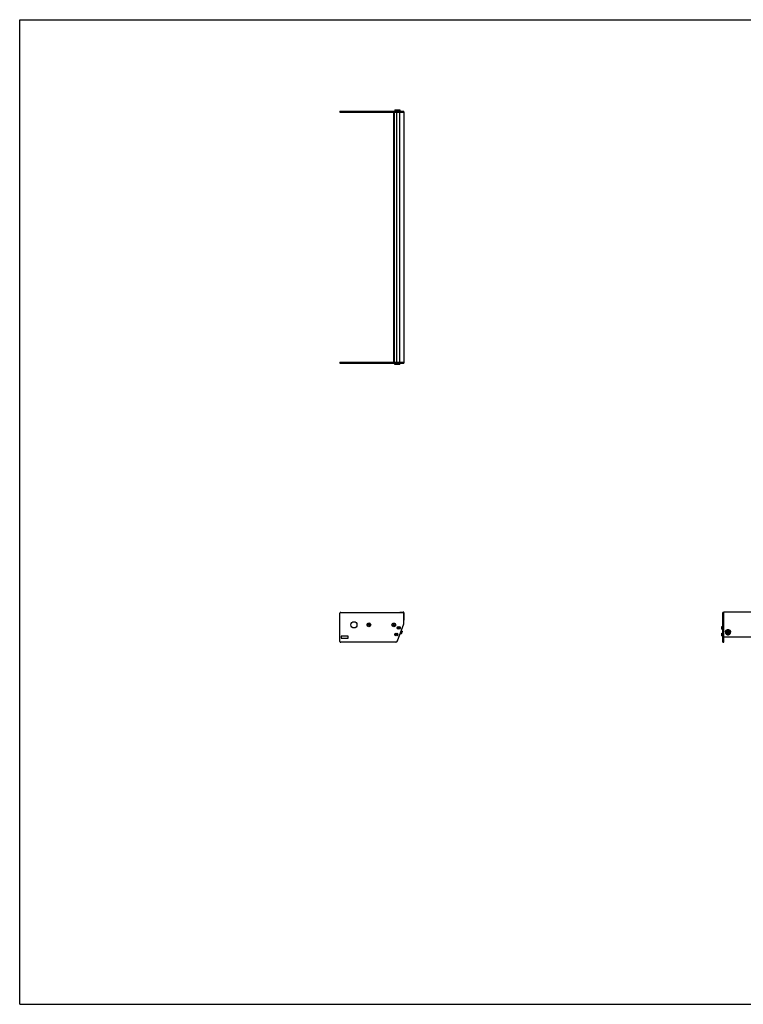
# Model space of a CAD drawing. Header units: inches. Extents: x 0 to 154, y 0 to 119.
# Tile 1 of 2: x 0 to 87, y 0 to 119. Entities that reach past the tile are written whole.
import ezdxf

# ---------------------------------------------------------------- set-up
doc = ezdxf.new("R2010")
doc.units = ezdxf.units.IN
doc.header["$LTSCALE"] = 8.47
doc.header["$MEASUREMENT"] = 0
doc.layers.get('0').update_dxf_attribs({"linetype": 'CONTINUOUS'})
for name, color, linetype in [('351200_DEFAULT_AS_MACHINED__BL0', 7, 'CONTINUOUS'), ('351201_BL1', 7, 'CONTINUOUS'), ('351202_WW_351202_30_BL5', 7, 'CONTINUOUS'), ('351203_WW_351203_30_BL8', 7, 'CONTINUOUS'), ('605279P_BL9', 7, 'CONTINUOUS'), ('9505XXM_950512M_BL2', 7, 'CONTINUOUS'), ('9505XXM_950512M_BL3', 7, 'CONTINUOUS'), ('9505XXM_950512M_BL6', 7, 'CONTINUOUS'), ('9505XXM_950512M_BL7', 7, 'CONTINUOUS'), ('9506XXM_950612M_BL4', 7, 'CONTINUOUS')]:
    doc.layers.add(name, color=color, linetype=linetype)

# ---------------------------------------------------------------- blocks, each defined once
blk = doc.blocks.new('351200_DEFAULT_AS_MACHINED__BL0', base_point=(61.89, 60.67))
at = {"layer": '351200_DEFAULT_AS_MACHINED__BL0', "color": 7, "linetype": 'CONTINUOUS'}
for p, q in [((38.7, 77.6), (45.98, 77.6)), ((38.7, 77.6), (38.7, 77.48)), ((38.7, 77.48), (46.42, 77.48)), ((46.42, 77.6), (46.42, 77.48)), ((38.7, 43.84), (38.7, 47.28)), ((38.79, 47.37), (46.33, 47.37)), ((46.42, 46.01), (46.42, 47.28)), ((84.97, 43.75), (84.97, 47.37)), ((85.09, 47.37), (84.97, 47.37)), ((85.09, 43.75), (85.09, 47.29)), ((45.66, 43.91), (46.42, 45.98)), ((45.91, 45.62), (45.92, 45.62)), ((45.91, 45.4), (45.92, 45.4)), ((38.83, 44.44), (38.83, 44.31)), ((39.64, 44.5), (38.89, 44.5)), ((38.89, 44.25), (39.64, 44.25)), ((39.7, 44.31), (39.7, 44.44)), ((45.61, 44.8), (45.62, 44.8)), ((45.61, 44.58), (45.62, 44.58)), ((45.43, 43.75), (38.79, 43.75)), ((84.97, 43.75), (85.09, 43.75))]:
    blk.add_line(p, q, dxfattribs=at)
for centre, radius in [((40.38, 45.86), 0.375), ((42.2, 45.86), 0.226), ((42.2, 45.86), 0.11), ((45.2, 45.85), 0.226), ((45.2, 45.85), 0.11)]:
    blk.add_circle(centre, radius, dxfattribs=at)
for centre, radius, start, end in [((38.79, 47.28), 0.09, 90, 180), ((46.33, 47.28), 0.09, 0, 90), ((45.92, 45.51), 0.11, 270, 90), ((46.33, 46.01), 0.09, 340, 360), ((38.89, 44.44), 0.06, 90, 180), ((38.89, 44.31), 0.06, 180, 270), ((39.64, 44.44), 0.06, 0, 90), ((39.64, 44.31), 0.06, 270, 360), ((45.62, 44.69), 0.11, 270, 90), ((38.79, 43.84), 0.09, 180, 270), ((45.43, 44), 0.25, 270, 340)]:
    blk.add_arc(centre, radius, start, end, dxfattribs=at)
blk = doc.blocks.new('351201_BL1', base_point=(77.07, 75.85))
at = {"layer": '351201_BL1', "color": 7, "linetype": 'CONTINUOUS'}
for p, q in [((38.7, 107.96), (38.7, 107.84)), ((38.7, 107.96), (46.42, 107.96)), ((38.7, 107.84), (45.98, 107.84)), ((46.42, 107.84), (46.42, 107.96)), ((115.44, 47.37), (115.32, 47.37)), ((115.32, 43.75), (115.32, 47.28)), ((115.44, 43.75), (115.44, 47.37)), ((39.64, 44.5), (38.89, 44.5)), ((45.43, 43.75), (38.79, 43.75)), ((115.44, 43.75), (115.32, 43.75))]:
    blk.add_line(p, q, dxfattribs=at)
for centre, start, end in [((42.2, 45.86), 0, 180), ((45.2, 45.86), 182.5339, 357.3372)]:
    blk.add_arc(centre, 0.11, start, end, dxfattribs=at)
blk = doc.blocks.new('9505XXM_950512M_BL2', base_point=(65.14, 61))
at = {"layer": '9505XXM_950512M_BL2', "color": 7, "linetype": 'CONTINUOUS'}
for p, q in [((45.31, 77.36), (45.31, 77.48)), ((45.61, 77.36), (45.31, 77.36)), ((45.33, 77.34), (45.31, 77.36)), ((45.63, 77.34), (45.33, 77.34)), ((45.63, 77.34), (45.63, 77.34)), ((45.41, 44.71), (45.46, 44.76)), ((45.43, 44.64), (45.41, 44.71)), ((45.5, 44.63), (45.43, 44.64)), ((45.46, 44.76), (45.53, 44.74)), ((45.55, 44.67), (45.5, 44.63)), ((45.53, 44.74), (45.55, 44.67)), ((84.83, 44.84), (84.85, 44.86)), ((84.83, 44.54), (84.83, 44.84)), ((84.83, 44.54), (84.85, 44.52)), ((84.85, 44.52), (84.85, 44.86)), ((84.85, 44.86), (84.97, 44.86)), ((84.85, 44.52), (84.97, 44.52))]:
    blk.add_line(p, q, dxfattribs=at)
for radius in [0.167, 0.148, 0.0682]:
    blk.add_circle((45.48, 44.69), radius, dxfattribs=at)
blk = doc.blocks.new('9505XXM_950512M_BL3', base_point=(65.29, 61.41))
at = {"layer": '9505XXM_950512M_BL3', "color": 7, "linetype": 'CONTINUOUS'}
for p, q in [((45.61, 77.36), (45.61, 77.48)), ((45.95, 77.36), (45.61, 77.36)), ((45.63, 77.34), (45.61, 77.36)), ((45.93, 77.34), (45.95, 77.36)), ((45.95, 77.36), (45.95, 77.48)), ((45.93, 77.34), (45.63, 77.34)), ((45.71, 45.52), (45.75, 45.58)), ((45.74, 45.46), (45.71, 45.52)), ((45.81, 45.45), (45.74, 45.46)), ((45.75, 45.58), (45.82, 45.57)), ((45.85, 45.51), (45.81, 45.45)), ((45.82, 45.57), (45.85, 45.51)), ((84.83, 45.66), (84.85, 45.68)), ((84.83, 45.37), (84.83, 45.66)), ((84.83, 45.37), (84.85, 45.35)), ((84.85, 45.35), (84.85, 45.68)), ((84.85, 45.68), (84.97, 45.68)), ((84.85, 45.35), (84.97, 45.35))]:
    blk.add_line(p, q, dxfattribs=at)
for radius in [0.167, 0.148, 0.0682]:
    blk.add_circle((45.78, 45.51), radius, dxfattribs=at)
blk = doc.blocks.new('9506XXM_950612M_BL4', base_point=(65.88, 44.94))
at = {"layer": '9506XXM_950612M_BL4', "color": 7, "linetype": 'CONTINUOUS'}
for p, q in [((46.08, 44.73), (45.97, 44.77)), ((46.22, 45.1), (46.08, 44.73)), ((46.11, 44.74), (46.08, 44.73)), ((46.22, 45.1), (46.11, 45.14)), ((46.23, 45.07), (46.11, 44.74)), ((46.23, 45.07), (46.22, 45.1)), ((85.39, 44.91), (85.39, 44.96)), ((85.5, 44.88), (85.52, 44.96)), ((85.57, 44.82), (85.5, 44.88)), ((85.51, 44.91), (85.57, 44.86)), ((85.52, 44.96), (85.6, 44.99)), ((85.57, 44.86), (85.65, 44.89)), ((85.57, 44.82), (85.57, 44.86)), ((85.65, 44.85), (85.57, 44.82)), ((85.6, 44.99), (85.67, 44.93)), ((85.66, 44.94), (85.65, 44.89)), ((85.67, 44.93), (85.65, 44.85)), ((85.65, 44.85), (85.65, 44.89)), ((85.78, 44.91), (85.78, 44.96))]:
    blk.add_line(p, q, dxfattribs=at)
for centre, start, end in [((85.56, 44.96), 166.8001, 179.9887), ((85.56, 44.91), 166.8, 179.9898), ((85.61, 44.91), 346.8, 359.9898)]:
    blk.add_arc(centre, 0.174, start, end, dxfattribs=at)
for points, knots in [([(85.39, 45), (85.39, 45.01), (85.4, 45.02), (85.41, 45.04), (85.41, 45.05), (85.43, 45.07), (85.44, 45.08), (85.45, 45.1), (85.47, 45.11), (85.48, 45.12), (85.49, 45.12)], [0, 0, 0, 0, 0.122666, 0.245867, 0.36965, 0.494149, 0.619422, 0.745494, 0.872367, 1, 1, 1, 1]), ([(85.78, 44.91), (85.78, 44.92), (85.78, 44.93), (85.78, 44.95), (85.77, 44.96), (85.77, 44.98), (85.76, 44.99), (85.75, 45.01), (85.74, 45.02), (85.73, 45.04), (85.72, 45.05), (85.71, 45.06), (85.69, 45.07), (85.67, 45.08), (85.64, 45.09), (85.61, 45.1), (85.57, 45.1), (85.53, 45.09), (85.5, 45.08), (85.47, 45.06), (85.44, 45.04), (85.42, 45.02), (85.4, 44.99), (85.4, 44.96), (85.39, 44.95)], [0, 0, 0, 0, 0.030224, 0.060484, 0.090809, 0.121228, 0.151769, 0.182452, 0.213295, 0.244309, 0.2755, 0.306867, 0.338403, 0.370098, 0.433828, 0.497936, 0.562192, 0.626346, 0.690162, 0.753446, 0.816069, 0.877988, 0.93925, 1, 1, 1, 1]), ([(85.39, 44.91), (85.39, 44.91), (85.39, 44.9), (85.39, 44.88), (85.4, 44.86), (85.4, 44.85), (85.41, 44.83), (85.42, 44.82), (85.43, 44.8), (85.44, 44.79), (85.45, 44.78), (85.46, 44.77), (85.48, 44.76), (85.5, 44.75), (85.53, 44.73), (85.56, 44.73), (85.6, 44.73), (85.64, 44.73), (85.67, 44.74), (85.7, 44.76), (85.73, 44.78), (85.75, 44.81), (85.77, 44.84), (85.77, 44.86), (85.78, 44.87)], [0, 0, 0, 0, 0.030224, 0.060484, 0.090809, 0.121228, 0.151769, 0.182452, 0.213295, 0.244309, 0.2755, 0.306867, 0.338403, 0.370098, 0.433828, 0.497936, 0.562192, 0.626346, 0.690162, 0.753446, 0.816069, 0.877988, 0.93925, 1, 1, 1, 1]), ([(85.76, 44.87), (85.76, 44.88), (85.76, 44.89), (85.76, 44.9), (85.76, 44.92), (85.76, 44.94), (85.76, 44.95), (85.75, 44.97), (85.74, 44.98), (85.73, 45), (85.72, 45.01), (85.71, 45.02), (85.7, 45.03), (85.69, 45.04), (85.67, 45.05), (85.65, 45.06), (85.62, 45.07), (85.59, 45.07), (85.55, 45.07), (85.52, 45.06), (85.49, 45.05), (85.48, 45.04), (85.46, 45.03), (85.45, 45.01), (85.44, 45), (85.43, 44.99), (85.42, 44.97), (85.42, 44.96), (85.41, 44.95), (85.41, 44.94)], [0, 0, 0, 0, 0.030331, 0.06063, 0.090912, 0.121225, 0.151607, 0.18209, 0.212705, 0.243478, 0.274425, 0.305559, 0.336884, 0.368395, 0.400083, 0.431931, 0.495941, 0.560261, 0.62461, 0.688705, 0.752299, 0.783886, 0.815288, 0.8465, 0.877524, 0.908366, 0.939043, 0.969586, 1, 1, 1, 1]), ([(85.41, 44.94), (85.41, 44.94), (85.41, 44.93), (85.41, 44.91), (85.41, 44.89), (85.41, 44.88), (85.41, 44.86), (85.42, 44.85), (85.43, 44.83), (85.44, 44.82), (85.45, 44.8), (85.46, 44.79), (85.47, 44.78), (85.48, 44.77), (85.5, 44.76), (85.52, 44.75), (85.55, 44.74), (85.58, 44.74), (85.62, 44.74), (85.65, 44.75), (85.68, 44.76), (85.69, 44.77), (85.71, 44.79), (85.72, 44.8), (85.73, 44.81), (85.74, 44.82), (85.75, 44.84), (85.75, 44.85), (85.76, 44.86), (85.76, 44.87)], [0, 0, 0, 0, 0.030331, 0.06063, 0.090912, 0.121225, 0.151607, 0.18209, 0.212705, 0.243478, 0.274425, 0.305559, 0.336884, 0.368395, 0.400083, 0.431931, 0.495941, 0.560261, 0.62461, 0.688705, 0.752299, 0.783886, 0.815288, 0.8465, 0.877524, 0.908366, 0.939043, 0.969586, 1, 1, 1, 1]), ([(85.49, 45.12), (85.49, 45.12), (85.51, 45.13), (85.53, 45.14), (85.56, 45.14), (85.58, 45.15), (85.61, 45.14), (85.63, 45.14), (85.66, 45.13), (85.67, 45.12), (85.68, 45.12)], [0, 0, 0, 0, 0.124139, 0.248971, 0.374298, 0.499888, 0.625493, 0.750864, 0.875768, 1, 1, 1, 1]), ([(85.68, 45.12), (85.69, 45.12), (85.7, 45.11), (85.72, 45.09), (85.74, 45.07), (85.76, 45.05), (85.77, 45.03), (85.78, 45.01), (85.78, 44.98), (85.78, 44.97), (85.78, 44.96)], [0, 0, 0, 0, 0.12818, 0.255372, 0.38153, 0.506678, 0.630912, 0.754392, 0.877339, 1, 1, 1, 1])]:
    blk.add_open_spline(points, degree=3, knots=knots, dxfattribs=at)
blk = doc.blocks.new('351202_WW_351202_30_BL5', base_point=(80.62, 76.12))
at = {"layer": '351202_WW_351202_30_BL5', "color": 7, "linetype": 'CONTINUOUS'}
for p, q in [((45.92, 77.66), (45.92, 107.77)), ((45.98, 107.84), (46.42, 107.84)), ((46.42, 107.84), (46.42, 77.6)), ((45.98, 77.6), (46.42, 77.6)), ((45.92, 47.41), (46.33, 47.41)), ((45.92, 47.41), (45.92, 47.37)), ((46.42, 47.31), (46.42, 46.43)), ((85.09, 46.39), (85.09, 47.41)), ((115.32, 47.41), (85.09, 47.41)), ((115.32, 47.41), (115.32, 46.39)), ((85.15, 44.41), (115.26, 44.41))]:
    blk.add_line(p, q, dxfattribs=at)
for centre, radius, start, end in [((45.98, 107.77), 0.0625, 90, 180), ((45.98, 77.66), 0.0625, 180, 270), ((46.33, 47.31), 0.096, 0, 90)]:
    blk.add_arc(centre, radius, start, end, dxfattribs=at)
for points, knots in [([(85.09, 44.46), (85.09, 44.45), (85.09, 44.44), (85.11, 44.43), (85.11, 44.42)], [0, 0, 0, 0, 0.49489, 1, 1, 1, 1]), ([(85.11, 44.42), (85.12, 44.42), (85.13, 44.41), (85.14, 44.41), (85.15, 44.41)], [0, 0, 0, 0, 0.747999, 1, 1, 1, 1]), ([(115.26, 44.41), (115.27, 44.41), (115.28, 44.42), (115.3, 44.43), (115.31, 44.44), (115.32, 44.45), (115.32, 44.46)], [0, 0, 0, 0, 0.25599, 0.508922, 0.756547, 1, 1, 1, 1])]:
    blk.add_open_spline(points, degree=3, knots=knots, dxfattribs=at)
blk = doc.blocks.new('9505XXM_950512M_BL6', base_point=(80.45, 76.31))
at = {"layer": '9505XXM_950512M_BL6', "color": 7, "linetype": 'CONTINUOUS'}
for p, q in [((45.33, 108.09), (45.31, 108.07)), ((45.31, 108.07), (45.31, 107.96)), ((45.31, 108.07), (45.61, 108.07)), ((45.33, 108.09), (45.63, 108.09)), ((45.63, 108.09), (45.63, 108.09)), ((115.56, 44.86), (115.44, 44.86)), ((115.56, 44.52), (115.44, 44.52)), ((115.58, 44.84), (115.56, 44.86)), ((115.56, 44.86), (115.56, 44.52)), ((115.58, 44.54), (115.56, 44.52)), ((115.58, 44.84), (115.58, 44.54))]:
    blk.add_line(p, q, dxfattribs=at)
blk = doc.blocks.new('9505XXM_950512M_BL7', base_point=(80.6, 76.72))
at = {"layer": '9505XXM_950512M_BL7', "color": 7, "linetype": 'CONTINUOUS'}
for p, q in [((45.63, 108.09), (45.61, 108.07)), ((45.61, 108.07), (45.61, 107.96)), ((45.61, 108.07), (45.95, 108.07)), ((45.63, 108.09), (45.93, 108.09)), ((45.93, 108.09), (45.95, 108.07)), ((45.95, 108.07), (45.95, 107.96)), ((115.56, 45.68), (115.44, 45.68)), ((115.56, 45.35), (115.44, 45.35)), ((115.58, 45.66), (115.56, 45.68)), ((115.56, 45.68), (115.56, 45.35)), ((115.58, 45.37), (115.56, 45.35)), ((115.58, 45.66), (115.58, 45.37))]:
    blk.add_line(p, q, dxfattribs=at)
blk = doc.blocks.new('351203_WW_351203_30_BL8', base_point=(80.26, 76.12))
at = {"layer": '351203_WW_351203_30_BL8', "color": 7, "linetype": 'CONTINUOUS'}
for p, q in [((45.19, 77.6), (45.19, 107.84)), ((45.29, 77.6), (45.29, 107.84)), ((45.57, 77.6), (45.57, 107.84)), ((85.09, 44.41), (115.32, 44.41))]:
    blk.add_line(p, q, dxfattribs=at)
blk = doc.blocks.new('605279P_BL9', base_point=(85.59, 44.98))
at = {"layer": '605279P_BL9', "color": 7, "linetype": 'CONTINUOUS'}
for p, q in [((85.28, 45), (85.28, 44.96)), ((85.9, 45), (85.9, 44.96))]:
    blk.add_line(p, q, dxfattribs=at)
blk.add_arc((85.59, 44.92), 0.33, 86.3043, 93.6883, dxfattribs=at)
for points, knots in [([(85.56, 45.25), (85.55, 45.25), (85.53, 45.25), (85.51, 45.24), (85.48, 45.23), (85.45, 45.22), (85.43, 45.21), (85.4, 45.2), (85.38, 45.18), (85.36, 45.16), (85.34, 45.14), (85.32, 45.12), (85.31, 45.09), (85.3, 45.07), (85.29, 45.04), (85.28, 45.01), (85.28, 44.99), (85.28, 44.97), (85.28, 44.96)], [0, 0, 0, 0, 0.064481, 0.128834, 0.193013, 0.256964, 0.320637, 0.383993, 0.447006, 0.509657, 0.571944, 0.633876, 0.695474, 0.756772, 0.817815, 0.878659, 0.939365, 1, 1, 1, 1]), ([(85.31, 45.14), (85.32, 45.15), (85.33, 45.17), (85.35, 45.19), (85.37, 45.21), (85.39, 45.23), (85.43, 45.25), (85.47, 45.27), (85.5, 45.28), (85.54, 45.29), (85.57, 45.29), (85.59, 45.29)], [0, 0, 0, 0, 0.121911, 0.183264, 0.24487, 0.368773, 0.493649, 0.619394, 0.745845, 0.872795, 1, 1, 1, 1]), ([(85.59, 45.29), (85.6, 45.29), (85.63, 45.29), (85.67, 45.28), (85.71, 45.27), (85.74, 45.25), (85.78, 45.23), (85.8, 45.21), (85.82, 45.19), (85.84, 45.17), (85.85, 45.15), (85.86, 45.14)], [0, 0, 0, 0, 0.127205, 0.254155, 0.380605, 0.50635, 0.631226, 0.755129, 0.816735, 0.878089, 1, 1, 1, 1]), ([(85.9, 44.96), (85.9, 44.97), (85.89, 44.99), (85.89, 45.01), (85.88, 45.04), (85.87, 45.07), (85.86, 45.09), (85.85, 45.12), (85.83, 45.14), (85.81, 45.16), (85.79, 45.18), (85.77, 45.2), (85.74, 45.21), (85.72, 45.22), (85.69, 45.23), (85.66, 45.24), (85.64, 45.25), (85.62, 45.25), (85.61, 45.25)], [0, 0, 0, 0, 0.060636, 0.121341, 0.182185, 0.243228, 0.304527, 0.366124, 0.428056, 0.490342, 0.552994, 0.616006, 0.679363, 0.743035, 0.806986, 0.871165, 0.935518, 1, 1, 1, 1]), ([(85.28, 45), (85.28, 45.01), (85.28, 45.04), (85.28, 45.07), (85.3, 45.11), (85.31, 45.13), (85.31, 45.14)], [0, 0, 0, 0, 0.248724, 0.497981, 0.748265, 1, 1, 1, 1]), ([(85.28, 44.96), (85.28, 44.95), (85.28, 44.93), (85.28, 44.9), (85.29, 44.88), (85.3, 44.85), (85.31, 44.82), (85.33, 44.8), (85.35, 44.77), (85.37, 44.75), (85.39, 44.73), (85.41, 44.72), (85.44, 44.7), (85.47, 44.69), (85.5, 44.68), (85.52, 44.67), (85.55, 44.67), (85.57, 44.67), (85.59, 44.67)], [0, 0, 0, 0, 0.060552, 0.12118, 0.181959, 0.242954, 0.304225, 0.365818, 0.427766, 0.490091, 0.552796, 0.615872, 0.679296, 0.743031, 0.80703, 0.871231, 0.935588, 1, 1, 1, 1]), ([(85.59, 44.67), (85.6, 44.67), (85.62, 44.67), (85.65, 44.67), (85.68, 44.68), (85.7, 44.69), (85.73, 44.7), (85.76, 44.72), (85.78, 44.73), (85.8, 44.75), (85.83, 44.77), (85.84, 44.8), (85.86, 44.82), (85.87, 44.85), (85.88, 44.88), (85.89, 44.9), (85.89, 44.93), (85.9, 44.95), (85.9, 44.96)], [0, 0, 0, 0, 0.064412, 0.128768, 0.192969, 0.256968, 0.320703, 0.384127, 0.447203, 0.509908, 0.572233, 0.634182, 0.695774, 0.757045, 0.818041, 0.87882, 0.939448, 1, 1, 1, 1]), ([(85.86, 45.14), (85.86, 45.13), (85.87, 45.11), (85.89, 45.07), (85.89, 45.04), (85.9, 45.01), (85.9, 45)], [0, 0, 0, 0, 0.251735, 0.50202, 0.751276, 1, 1, 1, 1])]:
    blk.add_open_spline(points, degree=3, knots=knots, dxfattribs=at)

msp = doc.modelspace()

# ---------------------------------------------------------------- linework, layer by layer
at = {"color": 7, "linetype": 'CONTINUOUS'}
for p, q in [((0, 0), (0, 119)), ((0, 119), (154, 119)), ((0, 0), (154, 0))]:
    msp.add_line(p, q, dxfattribs=at)

# ---------------------------------------------------------------- block references
at = {"layer": '351200_DEFAULT_AS_MACHINED__BL0'}
msp.add_blockref('351200_DEFAULT_AS_MACHINED__BL0', (61.89, 60.67), dxfattribs=at)
at = {"layer": '351201_BL1'}
msp.add_blockref('351201_BL1', (77.07, 75.85), dxfattribs=at)
at = {"layer": '351202_WW_351202_30_BL5'}
msp.add_blockref('351202_WW_351202_30_BL5', (80.62, 76.12), dxfattribs=at)
at = {"layer": '351203_WW_351203_30_BL8'}
msp.add_blockref('351203_WW_351203_30_BL8', (80.26, 76.12), dxfattribs=at)
at = {"layer": '605279P_BL9'}
msp.add_blockref('605279P_BL9', (85.59, 44.98), dxfattribs=at)
at = {"layer": '9505XXM_950512M_BL2'}
msp.add_blockref('9505XXM_950512M_BL2', (65.14, 61), dxfattribs=at)
at = {"layer": '9505XXM_950512M_BL3'}
msp.add_blockref('9505XXM_950512M_BL3', (65.29, 61.41), dxfattribs=at)
at = {"layer": '9505XXM_950512M_BL6'}
msp.add_blockref('9505XXM_950512M_BL6', (80.45, 76.31), dxfattribs=at)
at = {"layer": '9505XXM_950512M_BL7'}
msp.add_blockref('9505XXM_950512M_BL7', (80.6, 76.72), dxfattribs=at)
at = {"layer": '9506XXM_950612M_BL4'}
msp.add_blockref('9506XXM_950612M_BL4', (65.88, 44.94), dxfattribs=at)

doc.saveas('drawing.dxf')
